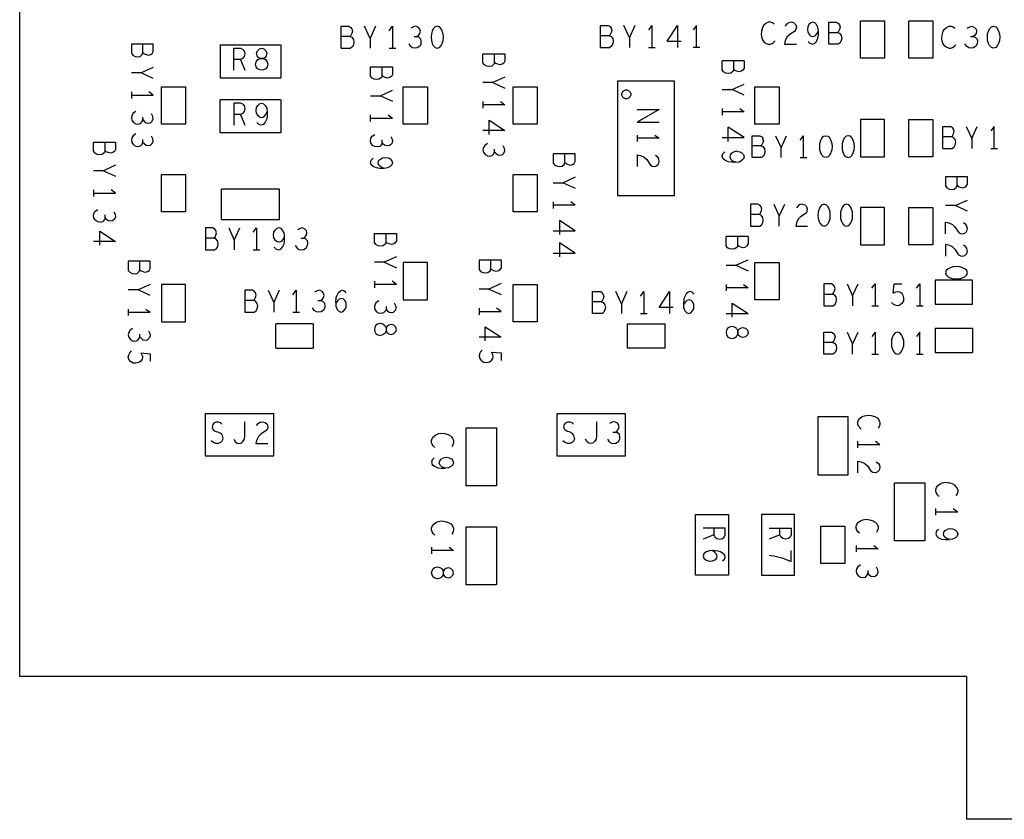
# Model space of a CAD drawing. Extents: x 17.4 to 50.4, y 21.5 to 42.5.
# Tile 2 of 12: x 26.8 to 31.3, y 29.7 to 33.3. Entities that reach past the tile are written whole.
import ezdxf

# ---------------------------------------------------------------- set-up
doc = ezdxf.new("R2010")
doc.units = 0
doc.layers.add('RVP8-TX_d_bas', color=2, linetype='CONTINUOUS')

msp = doc.modelspace()

# ---------------------------------------------------------------- linework, layer by layer
at = {"layer": 'RVP8-TX_d_bas'}
for points in [[(26.825, 30.305), (26.825, 38.755), (40.575, 38.755), (40.575, 38.755)], [(28.288, 33.265), (28.322, 33.265), (28.331, 33.26), (28.336, 33.253)], [(28.288, 33.165), (28.288, 33.265)], [(28.336, 33.253), (28.339, 33.243), (28.336, 33.232), (28.332, 33.223), (28.327, 33.218), (28.336, 33.215), (28.344, 33.205), (28.346, 33.193), (28.344, 33.182), (28.339, 33.172), (28.33, 33.165)], [(28.419, 33.21), (28.394, 33.265)], [(28.444, 33.265), (28.419, 33.21), (28.419, 33.165)], [(28.506, 33.245), (28.521, 33.265)], [(28.521, 33.265), (28.521, 33.165)], [(28.651, 33.185), (28.652, 33.195), (28.65, 33.207), (28.641, 33.215), (28.632, 33.218), (28.639, 33.223), (28.646, 33.232), (28.648, 33.242), (28.646, 33.252), (28.639, 33.26), (28.628, 33.265), (28.617, 33.263), (28.605, 33.257)], [(29.468, 33.269), (29.502, 33.269), (29.511, 33.264), (29.516, 33.257)], [(29.468, 33.169), (29.468, 33.269)], [(29.516, 33.257), (29.519, 33.247), (29.516, 33.236), (29.512, 33.227), (29.507, 33.222), (29.516, 33.219), (29.524, 33.209), (29.526, 33.197), (29.524, 33.186), (29.519, 33.176), (29.51, 33.169)], [(29.599, 33.214), (29.574, 33.269)], [(29.624, 33.269), (29.599, 33.214), (29.599, 33.169)], [(29.701, 33.269), (29.686, 33.249)], [(29.701, 33.269), (29.701, 33.169)], [(29.771, 33.197), (29.818, 33.269)], [(29.818, 33.269), (29.818, 33.169)], [(29.905, 33.169), (29.905, 33.269), (29.89, 33.249)], [(30.258, 33.275), (30.25, 33.28), (30.241, 33.283), (30.231, 33.283), (30.22, 33.278), (30.211, 33.27), (30.205, 33.26), (30.2, 33.243), (30.198, 33.228), (30.201, 33.213), (30.205, 33.203), (30.212, 33.193), (30.221, 33.186), (30.23, 33.183), (30.239, 33.183), (30.248, 33.186), (30.255, 33.191), (30.262, 33.198)], [(30.347, 33.28), (30.356, 33.271), (30.359, 33.261), (30.357, 33.251), (30.352, 33.243), (30.327, 33.226), (30.316, 33.215), (30.308, 33.198), (30.305, 33.183), (30.359, 33.183)], [(30.347, 33.28), (30.335, 33.283), (30.324, 33.281), (30.316, 33.276), (30.308, 33.266)], [(30.431, 33.183), (30.442, 33.186), (30.45, 33.196), (30.457, 33.211), (30.459, 33.226), (30.459, 33.245), (30.457, 33.26), (30.45, 33.273), (30.443, 33.28), (30.434, 33.283), (30.424, 33.28), (30.416, 33.273), (30.411, 33.263), (30.409, 33.25), (30.411, 33.238), (30.418, 33.226), (30.425, 33.22), (30.434, 33.218), (30.444, 33.221), (30.452, 33.23), (30.459, 33.245)], [(30.507, 33.236), (30.546, 33.236), (30.555, 33.233), (30.563, 33.223), (30.565, 33.211), (30.563, 33.2), (30.558, 33.19), (30.549, 33.183), (30.507, 33.183), (30.507, 33.283), (30.541, 33.283), (30.55, 33.278), (30.555, 33.271), (30.558, 33.261), (30.555, 33.25), (30.551, 33.241), (30.546, 33.236)], [(31.052, 33.165), (31.043, 33.168), (31.034, 33.175), (31.027, 33.185), (31.023, 33.195), (31.02, 33.21), (31.022, 33.225), (31.027, 33.242), (31.033, 33.252), (31.042, 33.26), (31.053, 33.265), (31.063, 33.265), (31.072, 33.262), (31.08, 33.257)], [(31.136, 33.257), (31.148, 33.263), (31.159, 33.265), (31.17, 33.26), (31.177, 33.252), (31.179, 33.242), (31.177, 33.232), (31.17, 33.223), (31.163, 33.218), (31.172, 33.215), (31.181, 33.207), (31.183, 33.195), (31.182, 33.185), (31.176, 33.175), (31.165, 33.167), (31.155, 33.165), (31.144, 33.167), (31.134, 33.173), (31.126, 33.185)], [(28.327, 33.218), (28.288, 33.218)], [(28.62, 33.218), (28.632, 33.218)], [(29.507, 33.222), (29.468, 33.222)], [(29.771, 33.197), (29.835, 33.197)], [(31.151, 33.218), (31.163, 33.218)], [(27.411, 33.133), (27.421, 33.136), (27.428, 33.141), (27.433, 33.15), (27.433, 33.184), (27.333, 33.184)], [(27.333, 33.184), (27.333, 33.142), (27.34, 33.133), (27.35, 33.128), (27.361, 33.126), (27.373, 33.128), (27.383, 33.136), (27.386, 33.145), (27.391, 33.14), (27.4, 33.136), (27.411, 33.133)], [(27.386, 33.145), (27.386, 33.184)], [(27.737, 33.18), (28.013, 33.18)], [(27.737, 33.18), (27.737, 33.03)], [(27.799, 33.065), (27.799, 33.165), (27.83, 33.165), (27.84, 33.16), (27.847, 33.153)], [(27.847, 33.153), (27.849, 33.14), (27.847, 33.127), (27.839, 33.118), (27.83, 33.113), (27.849, 33.065)], [(28.013, 33.18), (28.013, 33.03)], [(28.288, 33.165), (28.33, 33.165)], [(28.506, 33.165), (28.536, 33.165)], [(28.595, 33.185), (28.603, 33.173)], [(28.651, 33.185), (28.645, 33.175), (28.634, 33.167), (28.624, 33.165), (28.613, 33.167), (28.603, 33.173)], [(29.468, 33.169), (29.51, 33.169)], [(29.686, 33.169), (29.716, 33.169)], [(29.92, 33.169), (29.89, 33.169)], [(30.431, 33.183), (30.421, 33.186), (30.412, 33.195)], [(31.052, 33.165), (31.061, 33.165), (31.07, 33.168), (31.077, 33.173), (31.084, 33.18)], [(27.83, 33.113), (27.799, 33.113)], [(28.986, 33.101), (28.983, 33.092), (28.973, 33.084), (28.961, 33.082), (28.95, 33.084), (28.94, 33.089), (28.933, 33.098), (28.933, 33.14), (29.033, 33.14)], [(29.033, 33.14), (29.033, 33.106), (29.028, 33.097), (29.021, 33.092), (29.011, 33.089), (29, 33.092), (28.991, 33.096), (28.986, 33.101), (28.986, 33.14)], [(30.121, 33.108), (30.021, 33.108)], [(30.074, 33.069), (30.071, 33.06), (30.061, 33.052), (30.049, 33.05), (30.038, 33.052), (30.028, 33.057), (30.021, 33.066), (30.021, 33.108)], [(30.109, 33.06), (30.099, 33.057), (30.088, 33.06), (30.079, 33.064), (30.074, 33.069), (30.074, 33.108)], [(30.121, 33.108), (30.121, 33.074), (30.116, 33.065), (30.109, 33.06)], [(27.433, 33.078), (27.378, 33.053), (27.333, 33.053)], [(28.421, 33.08), (28.521, 33.08), (28.521, 33.046), (28.516, 33.037), (28.509, 33.032), (28.499, 33.029), (28.488, 33.032), (28.479, 33.036), (28.474, 33.041), (28.474, 33.08)], [(28.474, 33.041), (28.471, 33.032), (28.461, 33.024), (28.449, 33.022), (28.438, 33.024), (28.428, 33.029), (28.421, 33.038), (28.421, 33.08)], [(27.433, 33.028), (27.378, 33.053)], [(27.737, 33.03), (28.013, 33.03)], [(29.033, 33.034), (28.978, 33.009), (28.933, 33.009)], [(28.421, 32.949), (28.466, 32.949), (28.521, 32.974)], [(28.978, 33.009), (29.033, 32.984)], [(29.805, 32.495), (29.805, 33.015), (29.545, 33.015)], [(29.545, 33.015), (29.545, 32.495), (29.805, 32.495)], [(30.021, 32.977), (30.066, 32.977), (30.121, 33.002)], [(30.121, 32.952), (30.066, 32.977)], [(27.333, 32.966), (27.333, 32.936)], [(27.333, 32.951), (27.433, 32.951)], [(27.433, 32.951), (27.413, 32.966)], [(28.013, 32.93), (27.737, 32.93)], [(28.013, 32.78), (27.737, 32.78), (27.737, 32.93)], [(28.013, 32.93), (28.013, 32.78)], [(28.466, 32.949), (28.521, 32.924)], [(27.84, 32.91), (27.83, 32.915), (27.799, 32.915), (27.799, 32.815)], [(27.84, 32.91), (27.847, 32.903), (27.849, 32.89), (27.847, 32.877), (27.839, 32.868), (27.83, 32.863), (27.849, 32.815)], [(27.901, 32.882), (27.903, 32.895), (27.908, 32.905), (27.916, 32.912), (27.926, 32.915), (27.935, 32.912), (27.942, 32.905), (27.949, 32.892), (27.951, 32.877), (27.951, 32.858), (27.949, 32.843), (27.942, 32.828), (27.934, 32.818), (27.923, 32.815), (27.913, 32.818), (27.904, 32.827)], [(29.013, 32.922), (29.033, 32.907), (28.933, 32.907)], [(28.933, 32.922), (28.933, 32.892)], [(29.635, 32.886), (29.735, 32.886), (29.635, 32.828), (29.735, 32.828)], [(30.021, 32.89), (30.021, 32.86)], [(30.101, 32.89), (30.121, 32.875)], [(27.353, 32.877), (27.341, 32.869), (27.335, 32.859), (27.333, 32.848), (27.335, 32.838), (27.343, 32.827), (27.353, 32.821), (27.363, 32.82), (27.375, 32.822), (27.383, 32.831), (27.386, 32.84), (27.391, 32.833), (27.4, 32.826), (27.41, 32.824)], [(27.386, 32.84), (27.386, 32.852)], [(27.41, 32.824), (27.42, 32.826), (27.428, 32.833), (27.433, 32.844), (27.431, 32.855), (27.425, 32.867)], [(27.83, 32.863), (27.799, 32.863)], [(27.917, 32.852), (27.91, 32.858), (27.903, 32.87), (27.901, 32.882)], [(27.917, 32.852), (27.926, 32.85), (27.936, 32.853), (27.944, 32.862), (27.951, 32.877)], [(28.421, 32.832), (28.421, 32.862)], [(28.421, 32.847), (28.521, 32.847)], [(28.501, 32.862), (28.521, 32.847)], [(30.121, 32.875), (30.021, 32.875)], [(28.961, 32.837), (29.033, 32.79), (28.933, 32.79)], [(28.961, 32.773), (28.961, 32.837)], [(30.121, 32.758), (30.049, 32.805)], [(30.049, 32.741), (30.049, 32.805)], [(31.026, 32.709), (31.026, 32.809), (31.06, 32.809)], [(31.068, 32.709), (31.077, 32.716), (31.082, 32.726), (31.084, 32.737), (31.082, 32.749), (31.074, 32.759), (31.065, 32.762), (31.07, 32.767), (31.074, 32.776), (31.077, 32.787), (31.074, 32.797), (31.069, 32.804), (31.06, 32.809)], [(31.132, 32.809), (31.157, 32.754), (31.182, 32.809)], [(31.259, 32.709), (31.259, 32.809), (31.244, 32.789)], [(27.353, 32.775), (27.341, 32.767), (27.335, 32.757), (27.333, 32.746), (27.335, 32.736), (27.343, 32.725), (27.353, 32.719), (27.363, 32.718), (27.375, 32.72), (27.383, 32.729), (27.386, 32.738), (27.391, 32.731), (27.4, 32.724), (27.41, 32.722)], [(27.386, 32.738), (27.386, 32.75)], [(27.41, 32.722), (27.42, 32.724), (27.428, 32.731), (27.433, 32.742), (27.431, 32.753), (27.425, 32.765)], [(28.474, 32.736), (28.471, 32.727), (28.463, 32.718), (28.451, 32.716), (28.441, 32.717), (28.431, 32.723), (28.423, 32.734), (28.421, 32.744), (28.423, 32.755), (28.429, 32.765), (28.441, 32.773)], [(28.519, 32.751), (28.521, 32.74), (28.516, 32.729), (28.508, 32.722), (28.498, 32.72), (28.488, 32.722), (28.479, 32.729), (28.474, 32.736), (28.474, 32.748)], [(28.513, 32.763), (28.519, 32.751)], [(29.715, 32.77), (29.735, 32.755), (29.635, 32.755)], [(29.635, 32.77), (29.635, 32.74)], [(30.021, 32.758), (30.121, 32.758)], [(30.197, 32.72), (30.206, 32.717), (30.214, 32.707), (30.216, 32.695), (30.214, 32.684), (30.209, 32.674), (30.2, 32.667), (30.158, 32.667), (30.158, 32.767), (30.192, 32.767), (30.201, 32.762), (30.206, 32.755)], [(30.209, 32.745), (30.206, 32.755)], [(30.264, 32.767), (30.289, 32.712), (30.314, 32.767)], [(30.376, 32.747), (30.391, 32.767)], [(30.391, 32.667), (30.391, 32.767)], [(30.511, 32.679), (30.503, 32.67), (30.493, 32.667), (30.483, 32.67), (30.475, 32.679), (30.47, 32.689), (30.466, 32.702), (30.465, 32.717), (30.466, 32.732), (30.47, 32.745), (30.475, 32.755), (30.483, 32.764), (30.493, 32.767), (30.503, 32.764), (30.511, 32.755), (30.516, 32.745), (30.52, 32.732), (30.521, 32.717), (30.52, 32.702)], [(31.065, 32.762), (31.026, 32.762)], [(31.157, 32.754), (31.157, 32.709)], [(27.214, 32.699), (27.211, 32.69), (27.201, 32.682), (27.189, 32.68), (27.178, 32.682), (27.168, 32.687), (27.161, 32.696), (27.161, 32.738), (27.261, 32.738)], [(27.261, 32.738), (27.261, 32.704), (27.256, 32.695), (27.249, 32.69), (27.239, 32.687), (27.228, 32.69), (27.219, 32.694), (27.214, 32.699), (27.214, 32.738)], [(28.953, 32.731), (28.941, 32.723), (28.935, 32.713), (28.933, 32.702), (28.935, 32.692), (28.943, 32.681), (28.953, 32.675), (28.963, 32.674), (28.975, 32.676), (28.983, 32.685), (28.986, 32.694), (28.986, 32.706)], [(28.986, 32.694), (28.991, 32.687), (29, 32.68), (29.01, 32.678), (29.02, 32.68), (29.028, 32.687), (29.033, 32.698), (29.031, 32.709), (29.025, 32.721)], [(30.209, 32.745), (30.206, 32.734), (30.202, 32.725), (30.197, 32.72), (30.158, 32.72)], [(30.289, 32.667), (30.289, 32.712)], [(31.026, 32.709), (31.068, 32.709)], [(31.244, 32.709), (31.274, 32.709)], [(28.483, 32.618), (28.464, 32.618), (28.449, 32.62), (28.434, 32.627), (28.424, 32.635), (28.421, 32.646), (28.424, 32.656), (28.433, 32.665)], [(29.306, 32.645), (29.306, 32.684)], [(29.635, 32.68), (29.65, 32.677), (29.667, 32.669), (29.678, 32.658), (29.695, 32.633), (29.703, 32.628), (29.713, 32.626), (29.723, 32.629), (29.732, 32.638), (29.735, 32.65), (29.733, 32.661), (29.728, 32.669), (29.718, 32.677)], [(29.635, 32.68), (29.635, 32.626)], [(30.088, 32.696), (30.076, 32.694), (30.064, 32.687), (30.058, 32.68), (30.056, 32.671), (30.059, 32.661), (30.068, 32.653), (30.083, 32.646), (30.064, 32.646), (30.049, 32.648), (30.034, 32.655), (30.024, 32.663), (30.021, 32.674), (30.024, 32.684), (30.033, 32.693)], [(30.088, 32.696), (30.101, 32.694), (30.111, 32.689), (30.118, 32.681), (30.121, 32.671), (30.118, 32.662), (30.111, 32.655)], [(30.376, 32.667), (30.406, 32.667)], [(30.511, 32.679), (30.516, 32.689)], [(30.52, 32.702), (30.516, 32.689)], [(27.261, 32.632), (27.206, 32.607), (27.261, 32.582)], [(30.083, 32.646), (30.098, 32.648), (30.111, 32.655)], [(27.206, 32.607), (27.161, 32.607)], [(29.353, 32.578), (29.298, 32.553)], [(31.09, 32.541), (31.09, 32.58)], [(29.253, 32.553), (29.298, 32.553), (29.353, 32.528)], [(27.161, 32.52), (27.161, 32.49)], [(27.161, 32.505), (27.261, 32.505), (27.241, 32.52)], [(28.007, 32.386), (28.007, 32.524), (27.743, 32.524)], [(27.743, 32.386), (27.743, 32.524)], [(29.253, 32.466), (29.253, 32.436)], [(29.353, 32.451), (29.253, 32.451)], [(29.353, 32.451), (29.333, 32.466)], [(30.256, 32.455), (30.281, 32.4)], [(30.281, 32.355), (30.281, 32.4), (30.306, 32.455)], [(30.386, 32.455), (30.375, 32.453), (30.367, 32.448), (30.359, 32.438)], [(30.386, 32.455), (30.398, 32.452), (30.407, 32.443)], [(30.408, 32.423), (30.41, 32.433), (30.407, 32.443)], [(30.485, 32.455), (30.475, 32.452), (30.467, 32.443), (30.462, 32.433), (30.458, 32.42), (30.457, 32.405)], [(30.485, 32.455), (30.495, 32.452), (30.503, 32.443)], [(30.508, 32.377), (30.512, 32.39), (30.513, 32.405), (30.512, 32.42), (30.508, 32.433), (30.503, 32.443)], [(31.082, 32.449), (31.037, 32.449)], [(31.137, 32.424), (31.082, 32.449), (31.137, 32.474)], [(27.163, 32.392), (27.161, 32.402), (27.163, 32.413), (27.169, 32.423), (27.181, 32.431)], [(27.191, 32.374), (27.181, 32.375), (27.171, 32.381), (27.163, 32.392)], [(27.214, 32.394), (27.211, 32.385), (27.203, 32.376)], [(27.253, 32.421), (27.259, 32.409), (27.261, 32.398), (27.256, 32.387), (27.248, 32.38), (27.238, 32.378), (27.228, 32.38), (27.219, 32.387), (27.214, 32.394), (27.214, 32.406)], [(30.189, 32.408), (30.15, 32.408)], [(30.378, 32.398), (30.367, 32.387), (30.359, 32.37), (30.356, 32.355), (30.41, 32.355)], [(30.408, 32.423), (30.403, 32.415), (30.378, 32.398)], [(30.457, 32.405), (30.458, 32.39), (30.462, 32.377), (30.467, 32.367), (30.475, 32.358), (30.485, 32.355), (30.495, 32.358), (30.503, 32.367), (30.508, 32.377)], [(27.191, 32.374), (27.203, 32.376)], [(27.743, 32.386), (28.007, 32.386)], [(27.776, 32.347), (27.801, 32.292), (27.826, 32.347)], [(27.888, 32.327), (27.903, 32.347), (27.903, 32.247)], [(28.002, 32.247), (28.013, 32.25), (28.021, 32.26), (28.028, 32.275), (28.03, 32.29), (28.03, 32.309), (28.028, 32.324), (28.021, 32.337), (28.014, 32.344), (28.005, 32.347), (27.995, 32.344)], [(28.079, 32.267), (28.087, 32.255), (28.097, 32.249), (28.108, 32.247), (28.118, 32.249), (28.129, 32.257), (28.135, 32.267), (28.136, 32.277), (28.134, 32.289), (28.125, 32.297), (28.116, 32.3), (28.123, 32.305), (28.13, 32.314), (28.132, 32.324), (28.13, 32.334), (28.123, 32.342), (28.112, 32.347), (28.101, 32.345), (28.089, 32.339)], [(29.353, 32.334), (29.281, 32.381), (29.281, 32.317)], [(31.037, 32.32), (31.037, 32.374), (31.052, 32.371), (31.069, 32.363), (31.08, 32.352), (31.097, 32.327), (31.105, 32.322), (31.115, 32.32), (31.125, 32.323), (31.134, 32.332), (31.137, 32.344), (31.135, 32.355), (31.13, 32.363), (31.12, 32.371)], [(27.189, 32.333), (27.261, 32.286)], [(27.189, 32.269), (27.189, 32.333)], [(28.005, 32.282), (27.996, 32.284), (27.989, 32.29), (27.982, 32.302), (27.98, 32.314), (27.982, 32.327), (27.987, 32.337), (27.995, 32.344)], [(28.03, 32.309), (28.023, 32.294), (28.015, 32.285), (28.005, 32.282)], [(28.492, 32.283), (28.489, 32.274), (28.479, 32.266), (28.467, 32.264), (28.456, 32.266), (28.446, 32.271), (28.439, 32.28), (28.439, 32.322), (28.539, 32.322)], [(28.539, 32.322), (28.539, 32.288), (28.534, 32.279), (28.527, 32.274), (28.517, 32.271), (28.506, 32.274), (28.497, 32.278), (28.492, 32.283), (28.492, 32.322)], [(29.253, 32.334), (29.353, 32.334)], [(30.139, 32.308), (30.039, 32.308)], [(30.092, 32.269), (30.089, 32.26), (30.079, 32.252), (30.067, 32.25), (30.056, 32.252), (30.046, 32.257), (30.039, 32.266), (30.039, 32.308)], [(30.106, 32.26), (30.097, 32.264), (30.092, 32.269), (30.092, 32.308)], [(30.139, 32.308), (30.139, 32.274), (30.134, 32.265), (30.127, 32.26), (30.117, 32.257), (30.106, 32.26)], [(27.261, 32.286), (27.161, 32.286)], [(27.709, 32.3), (27.67, 32.3)], [(27.801, 32.292), (27.801, 32.247)], [(27.983, 32.259), (27.992, 32.25), (28.002, 32.247)], [(28.104, 32.3), (28.116, 32.3)], [(29.353, 32.232), (29.281, 32.279), (29.281, 32.215)], [(31.08, 32.25), (31.069, 32.261), (31.052, 32.269), (31.037, 32.272), (31.037, 32.218)], [(31.105, 32.22), (31.115, 32.218), (31.125, 32.221), (31.134, 32.23), (31.137, 32.242), (31.135, 32.253), (31.13, 32.261), (31.12, 32.269)], [(27.888, 32.247), (27.918, 32.247)], [(28.539, 32.216), (28.484, 32.191), (28.539, 32.166)], [(29.253, 32.232), (29.353, 32.232)], [(31.08, 32.25), (31.097, 32.225), (31.105, 32.22)], [(27.414, 32.153), (27.419, 32.162), (27.419, 32.196), (27.319, 32.196)], [(27.319, 32.196), (27.319, 32.154), (27.326, 32.145), (27.336, 32.14), (27.347, 32.138), (27.359, 32.14), (27.369, 32.148), (27.372, 32.157), (27.377, 32.152), (27.386, 32.148), (27.397, 32.145), (27.407, 32.148)], [(27.372, 32.157), (27.372, 32.196)], [(28.484, 32.191), (28.439, 32.191)], [(29.015, 32.2), (28.915, 32.2), (28.915, 32.158), (28.922, 32.149), (28.932, 32.144), (28.943, 32.142), (28.955, 32.144), (28.965, 32.152), (28.968, 32.161), (28.968, 32.2)], [(29.015, 32.2), (29.015, 32.166), (29.01, 32.157), (29.003, 32.152), (28.993, 32.149), (28.982, 32.152), (28.973, 32.156), (28.968, 32.161)], [(30.039, 32.177), (30.084, 32.177), (30.139, 32.202)], [(30.084, 32.177), (30.139, 32.152)], [(27.407, 32.148), (27.414, 32.153)], [(27.419, 32.09), (27.364, 32.065), (27.319, 32.065)], [(28.439, 32.104), (28.439, 32.074)], [(28.539, 32.089), (28.439, 32.089)], [(28.539, 32.089), (28.519, 32.104)], [(29.015, 32.094), (28.96, 32.069), (29.015, 32.044)], [(30.039, 32.09), (30.039, 32.06)], [(30.119, 32.09), (30.139, 32.075)], [(30.59, 32.093), (30.615, 32.038), (30.64, 32.093)], [(30.702, 32.073), (30.717, 32.093)], [(30.717, 32.093), (30.717, 31.993)], [(30.8, 32.05), (30.804, 32.093)], [(30.804, 32.093), (30.838, 32.093)], [(30.906, 32.073), (30.921, 32.093), (30.921, 31.993)], [(31.16, 32), (31.16, 32.11), (30.99, 32.11)], [(30.99, 32.11), (30.99, 32), (31.16, 32)], [(27.419, 32.04), (27.364, 32.065)], [(27.956, 32.063), (27.981, 32.008), (27.981, 31.963)], [(28.006, 32.063), (27.981, 32.008)], [(28.068, 32.043), (28.083, 32.063)], [(28.083, 32.063), (28.083, 31.963)], [(28.21, 32.04), (28.208, 32.05), (28.201, 32.058), (28.19, 32.063), (28.179, 32.061), (28.167, 32.055)], [(28.194, 32.016), (28.201, 32.021), (28.208, 32.03), (28.21, 32.04)], [(28.263, 32.008), (28.265, 32.03), (28.269, 32.041), (28.276, 32.053), (28.284, 32.061), (28.293, 32.063), (28.302, 32.06), (28.309, 32.051)], [(28.96, 32.069), (28.915, 32.069)], [(29.474, 31.957), (29.432, 31.957), (29.432, 32.057), (29.466, 32.057)], [(29.48, 32.045), (29.475, 32.052), (29.466, 32.057)], [(29.48, 32.045), (29.483, 32.035), (29.48, 32.024), (29.476, 32.015)], [(29.563, 32.002), (29.538, 32.057)], [(29.588, 32.057), (29.563, 32.002), (29.563, 31.957)], [(29.65, 32.037), (29.665, 32.057)], [(29.665, 32.057), (29.665, 31.957)], [(29.735, 31.985), (29.782, 32.057), (29.782, 31.957)], [(29.884, 32.054), (29.875, 32.057), (29.866, 32.055), (29.858, 32.047), (29.851, 32.035), (29.847, 32.024), (29.845, 32.002), (29.846, 31.985), (29.851, 31.97), (29.86, 31.96), (29.87, 31.957), (29.879, 31.96), (29.887, 31.969), (29.892, 31.979), (29.893, 31.989), (29.892, 32), (29.887, 32.01), (29.88, 32.017), (29.872, 32.02), (29.861, 32.017), (29.854, 32.01), (29.845, 31.999)], [(29.884, 32.054), (29.891, 32.045)], [(30.139, 32.075), (30.039, 32.075)], [(30.484, 32.046), (30.523, 32.046)], [(30.615, 32.038), (30.615, 31.993)], [(30.8, 32.05), (30.811, 32.056), (30.82, 32.058), (30.829, 32.056)], [(30.829, 32.056), (30.838, 32.05), (30.844, 32.041), (30.847, 32.028), (30.846, 32.015), (30.839, 32.003), (30.83, 31.996), (30.819, 31.993), (30.808, 31.995)], [(27.889, 32.016), (27.85, 32.016)], [(28.182, 32.016), (28.194, 32.016), (28.203, 32.013), (28.212, 32.005), (28.214, 31.993), (28.213, 31.983), (28.207, 31.973), (28.196, 31.965), (28.186, 31.963), (28.175, 31.965), (28.165, 31.971), (28.157, 31.983)], [(28.305, 31.975), (28.31, 31.985), (28.311, 31.995), (28.31, 32.006), (28.305, 32.016), (28.298, 32.023), (28.29, 32.026), (28.279, 32.023), (28.272, 32.016), (28.263, 32.005)], [(28.263, 32.008), (28.264, 31.991), (28.269, 31.976), (28.278, 31.966), (28.288, 31.963), (28.297, 31.966), (28.305, 31.975)], [(28.447, 32.007), (28.441, 31.997), (28.439, 31.986), (28.441, 31.976), (28.449, 31.965), (28.459, 31.959)], [(28.459, 32.015), (28.447, 32.007)], [(28.492, 31.99), (28.492, 31.978), (28.497, 31.971), (28.506, 31.964), (28.516, 31.962), (28.526, 31.964), (28.534, 31.971), (28.539, 31.982), (28.537, 31.993), (28.531, 32.005)], [(29.476, 32.015), (29.471, 32.01), (29.432, 32.01)], [(29.471, 32.01), (29.48, 32.007), (29.488, 31.997), (29.49, 31.985), (29.488, 31.974), (29.483, 31.964)], [(30.067, 32.005), (30.139, 31.958)], [(30.067, 31.941), (30.067, 32.005)], [(30.702, 31.993), (30.732, 31.993)], [(30.808, 31.995), (30.799, 32), (30.791, 32.008)], [(30.906, 31.993), (30.936, 31.993)], [(27.319, 31.978), (27.319, 31.948)], [(27.319, 31.963), (27.419, 31.963)], [(27.399, 31.978), (27.419, 31.963)], [(28.068, 31.963), (28.098, 31.963)], [(28.492, 31.978), (28.489, 31.969), (28.481, 31.96), (28.469, 31.958), (28.459, 31.959)], [(28.915, 31.982), (28.915, 31.952)], [(28.915, 31.967), (29.015, 31.967), (28.995, 31.982)], [(29.474, 31.957), (29.483, 31.964)], [(29.65, 31.957), (29.68, 31.957)], [(29.799, 31.985), (29.735, 31.985)], [(30.039, 31.958), (30.139, 31.958)], [(28.16, 31.91), (27.99, 31.91)], [(27.99, 31.8), (27.99, 31.91)], [(28.16, 31.91), (28.16, 31.8)], [(28.454, 31.91), (28.446, 31.904), (28.441, 31.894), (28.439, 31.885), (28.441, 31.876), (28.446, 31.866), (28.454, 31.86), (28.466, 31.857)], [(28.454, 31.91), (28.466, 31.913)], [(28.466, 31.913), (28.477, 31.91), (28.487, 31.903), (28.492, 31.891), (28.492, 31.879), (28.496, 31.871), (28.504, 31.865), (28.516, 31.862), (28.527, 31.866), (28.536, 31.875), (28.539, 31.885), (28.536, 31.895), (28.527, 31.904), (28.516, 31.908), (28.504, 31.905), (28.496, 31.899), (28.492, 31.891), (28.492, 31.879), (28.487, 31.867), (28.477, 31.86), (28.466, 31.857)], [(30.087, 31.889), (30.077, 31.896), (30.066, 31.899), (30.054, 31.896), (30.046, 31.89), (30.041, 31.88), (30.039, 31.871), (30.041, 31.862), (30.046, 31.852), (30.054, 31.846), (30.066, 31.843)], [(27.339, 31.889), (27.327, 31.881), (27.321, 31.871), (27.319, 31.86), (27.321, 31.85), (27.329, 31.839), (27.339, 31.833), (27.349, 31.832), (27.361, 31.834), (27.369, 31.843), (27.372, 31.852), (27.377, 31.845), (27.386, 31.838), (27.396, 31.836), (27.406, 31.838)], [(27.372, 31.852), (27.372, 31.864)], [(27.411, 31.879), (27.417, 31.867), (27.419, 31.856), (27.414, 31.845), (27.406, 31.838)], [(28.943, 31.897), (29.015, 31.85), (28.915, 31.85)], [(28.943, 31.833), (28.943, 31.897)], [(30.066, 31.843), (30.077, 31.846), (30.087, 31.853), (30.092, 31.865), (30.096, 31.857)], [(30.087, 31.889), (30.092, 31.877)], [(30.092, 31.877), (30.096, 31.885), (30.104, 31.891)], [(30.116, 31.894), (30.127, 31.89), (30.136, 31.881), (30.139, 31.871), (30.136, 31.861), (30.127, 31.852), (30.116, 31.848), (30.104, 31.851), (30.096, 31.857)], [(30.104, 31.891), (30.116, 31.894)], [(30.59, 31.873), (30.615, 31.818)], [(30.615, 31.773), (30.615, 31.818), (30.64, 31.873)], [(30.717, 31.873), (30.702, 31.853)], [(30.717, 31.873), (30.717, 31.773)], [(30.846, 31.838), (30.842, 31.851), (30.837, 31.861), (30.829, 31.87), (30.819, 31.873), (30.809, 31.87), (30.801, 31.861), (30.796, 31.851), (30.792, 31.838), (30.791, 31.823), (30.792, 31.808), (30.796, 31.795), (30.801, 31.785), (30.809, 31.776), (30.819, 31.773), (30.829, 31.776), (30.837, 31.785), (30.842, 31.795), (30.846, 31.808)], [(30.921, 31.873), (30.906, 31.853)], [(30.921, 31.773), (30.921, 31.873)], [(30.99, 31.89), (31.16, 31.89), (31.16, 31.78)], [(30.99, 31.89), (30.99, 31.78), (31.16, 31.78)], [(30.523, 31.826), (30.484, 31.826)], [(30.846, 31.838), (30.847, 31.823), (30.846, 31.808)], [(27.382, 31.767), (27.384, 31.758), (27.382, 31.749), (27.376, 31.74), (27.367, 31.734), (27.354, 31.731), (27.341, 31.732), (27.329, 31.739), (27.322, 31.748), (27.319, 31.759), (27.321, 31.77), (27.326, 31.779), (27.334, 31.787)], [(27.376, 31.778), (27.419, 31.774)], [(27.376, 31.778), (27.382, 31.767)], [(27.419, 31.774), (27.419, 31.74)], [(27.99, 31.8), (28.16, 31.8)], [(28.93, 31.791), (28.922, 31.783), (28.917, 31.774), (28.915, 31.763), (28.918, 31.752), (28.925, 31.743), (28.937, 31.736), (28.95, 31.735), (28.963, 31.738), (28.972, 31.744), (28.978, 31.753), (28.98, 31.762), (28.978, 31.771), (28.972, 31.782), (29.015, 31.778), (29.015, 31.744)], [(30.702, 31.773), (30.732, 31.773)], [(30.906, 31.773), (30.936, 31.773)], [(30.654, 31.431), (30.647, 31.438), (30.642, 31.445), (30.639, 31.454), (30.639, 31.463), (30.642, 31.472), (30.649, 31.481), (30.659, 31.488), (30.669, 31.492), (30.684, 31.495), (30.699, 31.493)], [(27.71, 31.46), (27.704, 31.452), (27.701, 31.44), (27.705, 31.428), (27.714, 31.422), (27.729, 31.418), (27.741, 31.412), (27.747, 31.402), (27.75, 31.39), (27.746, 31.378), (27.738, 31.37), (27.728, 31.365), (27.718, 31.365), (27.707, 31.37), (27.696, 31.378)], [(27.71, 31.46), (27.719, 31.465), (27.728, 31.465), (27.737, 31.462), (27.745, 31.453)], [(27.8, 31.385), (27.806, 31.375), (27.814, 31.368), (27.822, 31.365), (27.833, 31.368), (27.84, 31.375), (27.848, 31.385), (27.85, 31.398), (27.85, 31.465)], [(27.903, 31.448), (27.911, 31.458), (27.919, 31.463), (27.93, 31.465), (27.942, 31.462), (27.951, 31.453), (27.954, 31.443), (27.952, 31.433), (27.947, 31.425), (27.922, 31.408), (27.911, 31.397), (27.903, 31.38), (27.9, 31.365), (27.954, 31.365)], [(29.35, 31.39), (29.347, 31.402), (29.341, 31.412), (29.329, 31.418), (29.314, 31.422), (29.305, 31.428), (29.301, 31.44), (29.304, 31.452), (29.31, 31.46), (29.319, 31.465), (29.328, 31.465), (29.337, 31.462), (29.345, 31.453)], [(29.45, 31.465), (29.45, 31.398), (29.448, 31.385), (29.44, 31.375), (29.433, 31.368), (29.422, 31.365), (29.414, 31.368), (29.406, 31.375), (29.4, 31.385)], [(29.499, 31.385), (29.507, 31.373), (29.517, 31.367), (29.528, 31.365), (29.538, 31.367), (29.549, 31.375), (29.555, 31.385), (29.556, 31.395), (29.554, 31.407), (29.545, 31.415), (29.536, 31.418), (29.543, 31.423), (29.55, 31.432), (29.552, 31.442), (29.55, 31.452), (29.543, 31.46), (29.532, 31.465), (29.521, 31.463), (29.509, 31.457)], [(30.699, 31.493), (30.716, 31.488), (30.726, 31.482), (30.734, 31.473), (30.739, 31.462), (30.739, 31.452), (30.736, 31.443), (30.731, 31.435)], [(28.714, 31.348), (28.707, 31.355), (28.702, 31.362), (28.699, 31.371), (28.699, 31.38), (28.702, 31.389), (28.709, 31.398), (28.719, 31.405), (28.729, 31.409)], [(28.786, 31.399), (28.776, 31.405), (28.759, 31.41), (28.744, 31.412), (28.729, 31.409)], [(29.524, 31.418), (29.536, 31.418)], [(28.786, 31.399), (28.794, 31.39), (28.799, 31.379), (28.799, 31.369), (28.796, 31.36), (28.791, 31.352)], [(29.35, 31.39), (29.346, 31.378), (29.338, 31.37), (29.328, 31.365), (29.318, 31.365), (29.307, 31.37), (29.296, 31.378)], [(30.639, 31.346), (30.639, 31.376)], [(30.639, 31.361), (30.739, 31.361)], [(30.719, 31.376), (30.739, 31.361)], [(28.711, 31.3), (28.702, 31.291), (28.699, 31.281), (28.702, 31.27), (28.712, 31.262), (28.727, 31.255), (28.742, 31.253)], [(28.746, 31.26), (28.737, 31.268), (28.734, 31.278), (28.736, 31.287), (28.742, 31.294)], [(28.742, 31.294), (28.754, 31.301)], [(28.754, 31.301), (28.766, 31.303), (28.779, 31.301), (28.789, 31.296), (28.796, 31.288), (28.799, 31.278), (28.796, 31.269), (28.789, 31.262), (28.776, 31.255), (28.761, 31.253), (28.746, 31.26)], [(30.639, 31.232), (30.639, 31.286), (30.654, 31.283), (30.671, 31.275), (30.682, 31.264), (30.699, 31.239)], [(30.722, 31.283), (30.732, 31.275), (30.737, 31.267), (30.739, 31.256), (30.736, 31.244), (30.727, 31.235), (30.717, 31.232), (30.707, 31.234), (30.699, 31.239)], [(28.742, 31.253), (28.761, 31.253)], [(30.996, 31.166), (31.003, 31.175), (31.013, 31.182), (31.023, 31.186), (31.038, 31.189), (31.053, 31.187)], [(31.093, 31.156), (31.088, 31.167), (31.08, 31.176), (31.07, 31.182), (31.053, 31.187)], [(31.001, 31.132), (30.996, 31.139), (30.993, 31.148), (30.993, 31.157), (30.996, 31.166)], [(31.093, 31.156), (31.093, 31.146), (31.09, 31.137), (31.085, 31.129)], [(31.008, 31.125), (31.001, 31.132)], [(30.993, 31.04), (30.993, 31.07)], [(30.993, 31.055), (31.093, 31.055)], [(31.073, 31.07), (31.093, 31.055)], [(28.714, 30.949), (28.707, 30.956), (28.702, 30.963), (28.699, 30.972), (28.699, 30.981), (28.702, 30.99), (28.709, 30.999), (28.719, 31.006), (28.729, 31.01), (28.744, 31.013)], [(28.744, 31.013), (28.759, 31.011), (28.776, 31.006), (28.786, 31), (28.794, 30.991), (28.799, 30.98), (28.799, 30.97), (28.796, 30.961), (28.791, 30.953)], [(30.634, 30.998), (30.641, 31.007), (30.651, 31.014), (30.661, 31.018), (30.676, 31.021)], [(30.676, 31.021), (30.691, 31.019), (30.708, 31.014), (30.718, 31.008), (30.726, 30.999), (30.731, 30.988), (30.731, 30.978), (30.728, 30.969), (30.723, 30.961)], [(29.997, 30.933), (30.01, 30.931), (30.023, 30.933), (30.03, 30.94), (30.035, 30.95), (30.035, 30.981), (29.935, 30.981)], [(29.983, 30.981), (29.983, 30.95), (29.988, 30.941), (29.997, 30.933)], [(30.235, 30.981), (30.335, 30.981), (30.335, 30.95), (30.33, 30.94), (30.323, 30.933), (30.31, 30.931), (30.297, 30.933), (30.288, 30.941), (30.283, 30.95), (30.283, 30.981)], [(30.646, 30.957), (30.639, 30.964), (30.634, 30.971), (30.631, 30.98), (30.631, 30.989), (30.634, 30.998)], [(30.996, 30.966), (30.993, 30.956), (30.996, 30.945), (31.006, 30.937)], [(31.005, 30.975), (30.996, 30.966)], [(31.07, 30.93), (31.055, 30.928), (31.04, 30.935), (31.031, 30.943), (31.028, 30.953), (31.03, 30.962), (31.036, 30.969), (31.048, 30.976)], [(31.073, 30.976), (31.06, 30.978), (31.048, 30.976)], [(31.073, 30.976), (31.083, 30.971), (31.09, 30.963), (31.093, 30.953), (31.09, 30.944), (31.083, 30.937), (31.07, 30.93)], [(29.983, 30.95), (29.935, 30.931)], [(30.283, 30.95), (30.235, 30.931)], [(31.006, 30.937), (31.021, 30.93), (31.036, 30.928), (31.055, 30.928)], [(28.779, 30.894), (28.799, 30.879), (28.699, 30.879)], [(28.699, 30.894), (28.699, 30.864)], [(30.023, 30.832), (30.032, 30.839), (30.035, 30.848), (30.033, 30.857), (30.025, 30.865), (30.013, 30.872), (30.002, 30.876), (29.98, 30.878), (29.963, 30.877), (29.948, 30.872), (29.938, 30.863), (29.935, 30.853), (29.938, 30.844), (29.947, 30.836), (29.957, 30.831), (29.967, 30.83), (29.978, 30.831), (29.988, 30.836), (29.995, 30.843), (29.998, 30.851), (29.995, 30.862), (29.988, 30.869), (29.977, 30.878)], [(30.235, 30.857), (30.257, 30.854), (30.275, 30.85), (30.292, 30.845), (30.31, 30.839), (30.335, 30.829), (30.335, 30.879)], [(30.711, 30.902), (30.731, 30.887), (30.631, 30.887)], [(30.631, 30.902), (30.631, 30.872)], [(30.651, 30.813), (30.639, 30.805), (30.633, 30.795), (30.631, 30.784), (30.633, 30.774), (30.641, 30.763), (30.651, 30.757), (30.661, 30.756), (30.673, 30.758), (30.681, 30.767), (30.684, 30.776), (30.689, 30.769), (30.698, 30.762), (30.708, 30.76), (30.718, 30.762), (30.726, 30.769), (30.731, 30.78), (30.729, 30.791), (30.723, 30.803)], [(30.684, 30.788), (30.684, 30.776)], [(31.133, 30.305), (26.825, 30.305)], [(31.133, 30.305), (31.133, 29.655)], [(32.276, 29.655), (31.133, 29.655)]]:
    msp.add_lwpolyline(points, dxfattribs=at)
for points in [[(30.76, 33.29), (30.76, 33.12), (30.65, 33.12), (30.65, 33.29), (30.76, 33.29)], [(30.87, 33.29), (30.98, 33.29), (30.98, 33.12), (30.87, 33.12), (30.87, 33.29)], [(28.725, 33.165), (28.735, 33.168), (28.743, 33.177), (28.748, 33.187), (28.752, 33.2), (28.753, 33.215), (28.752, 33.23), (28.748, 33.243), (28.743, 33.253), (28.735, 33.262), (28.725, 33.265), (28.715, 33.262), (28.707, 33.253), (28.702, 33.243), (28.698, 33.23), (28.697, 33.215), (28.698, 33.2), (28.702, 33.187), (28.707, 33.177), (28.715, 33.168), (28.725, 33.165)], [(31.228, 33.215), (31.229, 33.23), (31.233, 33.243), (31.238, 33.253), (31.246, 33.262), (31.256, 33.265), (31.266, 33.262), (31.274, 33.253), (31.279, 33.243), (31.283, 33.23), (31.284, 33.215), (31.283, 33.2), (31.279, 33.187), (31.274, 33.177), (31.266, 33.168), (31.256, 33.165), (31.246, 33.168), (31.238, 33.177), (31.233, 33.187), (31.229, 33.2), (31.228, 33.215)], [(27.926, 33.165), (27.936, 33.162), (27.945, 33.153), (27.949, 33.142), (27.946, 33.13), (27.94, 33.122), (27.932, 33.118), (27.944, 33.113), (27.951, 33.103), (27.954, 33.092), (27.951, 33.08), (27.945, 33.072), (27.935, 33.067), (27.926, 33.065), (27.917, 33.067), (27.907, 33.072), (27.901, 33.08), (27.898, 33.092), (27.901, 33.103), (27.908, 33.113), (27.92, 33.118), (27.932, 33.118), (27.92, 33.118), (27.912, 33.122), (27.906, 33.13), (27.903, 33.142), (27.907, 33.153), (27.916, 33.162), (27.926, 33.165)], [(27.58, 32.99), (27.58, 32.82), (27.47, 32.82), (27.47, 32.99), (27.58, 32.99)], [(28.57, 32.99), (28.68, 32.99), (28.68, 32.82), (28.57, 32.82), (28.57, 32.99)], [(29.07, 32.99), (29.18, 32.99), (29.18, 32.82), (29.07, 32.82), (29.07, 32.99)], [(29.605, 32.955), (29.605, 32.952), (29.604, 32.948), (29.602, 32.945), (29.6, 32.942), (29.598, 32.94), (29.595, 32.938), (29.592, 32.936), (29.588, 32.935), (29.585, 32.935), (29.582, 32.935), (29.578, 32.936), (29.575, 32.938), (29.572, 32.94), (29.57, 32.942), (29.568, 32.945), (29.566, 32.948), (29.565, 32.952), (29.565, 32.955), (29.565, 32.958), (29.566, 32.962), (29.568, 32.965), (29.57, 32.968), (29.572, 32.97), (29.575, 32.972), (29.578, 32.974), (29.582, 32.975), (29.585, 32.975), (29.588, 32.975), (29.592, 32.974), (29.595, 32.972), (29.598, 32.97), (29.6, 32.968), (29.602, 32.965), (29.604, 32.962), (29.605, 32.958), (29.605, 32.955)], [(30.17, 32.99), (30.28, 32.99), (30.28, 32.82), (30.17, 32.82), (30.17, 32.99)], [(30.76, 32.84), (30.65, 32.84), (30.65, 32.67), (30.76, 32.67), (30.76, 32.84)], [(30.87, 32.84), (30.98, 32.84), (30.98, 32.67), (30.87, 32.67), (30.87, 32.84)], [(30.572, 32.689), (30.577, 32.679), (30.585, 32.67), (30.595, 32.667), (30.605, 32.67), (30.613, 32.679), (30.618, 32.689), (30.622, 32.702), (30.623, 32.717), (30.622, 32.732), (30.618, 32.745), (30.613, 32.755), (30.605, 32.764), (30.595, 32.767), (30.585, 32.764), (30.577, 32.755), (30.572, 32.745), (30.568, 32.732), (30.567, 32.717), (30.568, 32.702), (30.572, 32.689)], [(28.501, 32.666), (28.511, 32.661), (28.518, 32.653), (28.521, 32.643), (28.518, 32.634), (28.511, 32.627), (28.498, 32.62), (28.483, 32.618), (28.468, 32.625), (28.459, 32.633), (28.456, 32.643), (28.458, 32.652), (28.464, 32.659), (28.476, 32.666), (28.488, 32.668), (28.501, 32.666)], [(29.281, 32.626), (29.293, 32.628), (29.303, 32.636), (29.306, 32.645), (29.311, 32.64), (29.32, 32.636), (29.331, 32.633), (29.341, 32.636), (29.348, 32.641), (29.353, 32.65), (29.353, 32.684), (29.253, 32.684), (29.253, 32.642), (29.26, 32.633), (29.27, 32.628), (29.281, 32.626)], [(27.58, 32.59), (27.58, 32.42), (27.47, 32.42), (27.47, 32.59), (27.58, 32.59)], [(29.07, 32.59), (29.18, 32.59), (29.18, 32.42), (29.07, 32.42), (29.07, 32.59)], [(31.125, 32.532), (31.132, 32.537), (31.137, 32.546), (31.137, 32.58), (31.037, 32.58), (31.037, 32.538), (31.044, 32.529), (31.054, 32.524), (31.065, 32.522), (31.077, 32.524), (31.087, 32.532), (31.09, 32.541), (31.095, 32.536), (31.104, 32.532), (31.115, 32.529), (31.125, 32.532)], [(30.208, 32.383), (30.206, 32.395), (30.198, 32.405), (30.189, 32.408), (30.194, 32.413), (30.198, 32.422), (30.201, 32.433), (30.198, 32.443), (30.193, 32.45), (30.184, 32.455), (30.15, 32.455), (30.15, 32.355), (30.192, 32.355), (30.201, 32.362), (30.206, 32.372), (30.208, 32.383)], [(30.587, 32.355), (30.597, 32.358), (30.605, 32.367), (30.61, 32.377), (30.614, 32.39), (30.615, 32.405), (30.614, 32.42), (30.61, 32.433), (30.605, 32.443), (30.597, 32.452), (30.587, 32.455), (30.577, 32.452), (30.569, 32.443), (30.564, 32.433), (30.56, 32.42), (30.559, 32.405), (30.56, 32.39), (30.564, 32.377), (30.569, 32.367), (30.577, 32.358), (30.587, 32.355)], [(30.76, 32.44), (30.65, 32.44), (30.65, 32.27), (30.76, 32.27), (30.76, 32.44)], [(30.87, 32.44), (30.98, 32.44), (30.98, 32.27), (30.87, 32.27), (30.87, 32.44)], [(27.726, 32.264), (27.728, 32.275), (27.726, 32.287), (27.718, 32.297), (27.709, 32.3), (27.714, 32.305), (27.718, 32.314), (27.721, 32.325), (27.718, 32.335), (27.713, 32.342), (27.704, 32.347), (27.67, 32.347), (27.67, 32.247), (27.712, 32.247), (27.721, 32.254), (27.726, 32.264)], [(28.68, 32.02), (28.68, 32.19), (28.57, 32.19), (28.57, 32.02), (28.68, 32.02)], [(30.17, 32.02), (30.17, 32.19), (30.28, 32.19), (30.28, 32.02), (30.17, 32.02)], [(31.087, 32.115), (31.102, 32.116), (31.115, 32.12), (31.125, 32.125), (31.134, 32.133), (31.137, 32.143), (31.134, 32.153), (31.125, 32.161), (31.115, 32.166), (31.102, 32.17), (31.087, 32.171), (31.072, 32.17), (31.059, 32.166), (31.049, 32.161), (31.04, 32.153), (31.037, 32.143), (31.04, 32.133), (31.049, 32.125), (31.059, 32.12), (31.072, 32.116), (31.087, 32.115)], [(27.58, 31.92), (27.58, 32.09), (27.47, 32.09), (27.47, 31.92), (27.58, 31.92)], [(29.07, 32.09), (29.18, 32.09), (29.18, 31.92), (29.07, 31.92), (29.07, 32.09)], [(30.484, 31.993), (30.526, 31.993), (30.535, 32), (30.54, 32.01), (30.542, 32.021), (30.54, 32.033), (30.532, 32.043), (30.523, 32.046), (30.528, 32.051), (30.532, 32.06), (30.535, 32.071), (30.532, 32.081), (30.527, 32.088), (30.518, 32.093), (30.484, 32.093), (30.484, 31.993)], [(27.906, 31.98), (27.908, 31.991), (27.906, 32.003), (27.898, 32.013), (27.889, 32.016), (27.894, 32.021), (27.898, 32.03), (27.901, 32.041), (27.898, 32.051), (27.893, 32.058), (27.884, 32.063), (27.85, 32.063), (27.85, 31.963), (27.892, 31.963), (27.901, 31.97), (27.906, 31.98)], [(29.59, 31.91), (29.76, 31.91), (29.76, 31.8), (29.59, 31.8), (29.59, 31.91)], [(30.092, 31.865), (30.092, 31.877), (30.092, 31.865)], [(30.542, 31.801), (30.54, 31.79), (30.535, 31.78), (30.526, 31.773), (30.484, 31.773), (30.484, 31.873), (30.518, 31.873), (30.527, 31.868), (30.532, 31.861), (30.535, 31.851), (30.532, 31.84), (30.528, 31.831), (30.523, 31.826), (30.532, 31.823), (30.54, 31.813), (30.542, 31.801)], [(27.981, 31.309), (27.981, 31.501), (27.669, 31.501), (27.669, 31.309), (27.981, 31.309)], [(29.581, 31.501), (29.269, 31.501), (29.269, 31.309), (29.581, 31.309), (29.581, 31.501)], [(30.594, 31.223), (30.594, 31.487), (30.456, 31.487), (30.456, 31.223), (30.594, 31.223)], [(28.856, 31.437), (28.994, 31.437), (28.994, 31.173), (28.856, 31.173), (28.856, 31.437)], [(30.944, 31.187), (30.944, 30.923), (30.806, 30.923), (30.806, 31.187), (30.944, 31.187)], [(30.05, 31.043), (30.05, 30.767), (29.9, 30.767), (29.9, 31.043), (30.05, 31.043)], [(30.35, 31.043), (30.2, 31.043), (30.2, 30.767), (30.35, 30.767), (30.35, 31.043)], [(28.856, 30.987), (28.994, 30.987), (28.994, 30.723), (28.856, 30.723), (28.856, 30.987)], [(30.58, 30.99), (30.58, 30.82), (30.47, 30.82), (30.47, 30.99), (30.58, 30.99)], [(28.714, 30.802), (28.726, 30.805), (28.737, 30.802), (28.747, 30.795), (28.752, 30.783), (28.752, 30.771), (28.756, 30.763), (28.764, 30.757), (28.776, 30.754), (28.787, 30.758), (28.796, 30.767), (28.799, 30.777), (28.796, 30.787), (28.787, 30.796), (28.776, 30.8), (28.764, 30.797), (28.756, 30.791), (28.752, 30.783), (28.752, 30.771), (28.747, 30.759), (28.737, 30.752), (28.726, 30.749), (28.714, 30.752), (28.706, 30.758), (28.701, 30.768), (28.699, 30.777), (28.701, 30.786), (28.706, 30.796), (28.714, 30.802)]]:
    msp.add_lwpolyline(points, close=True, dxfattribs=at)

doc.saveas('drawing.dxf')
